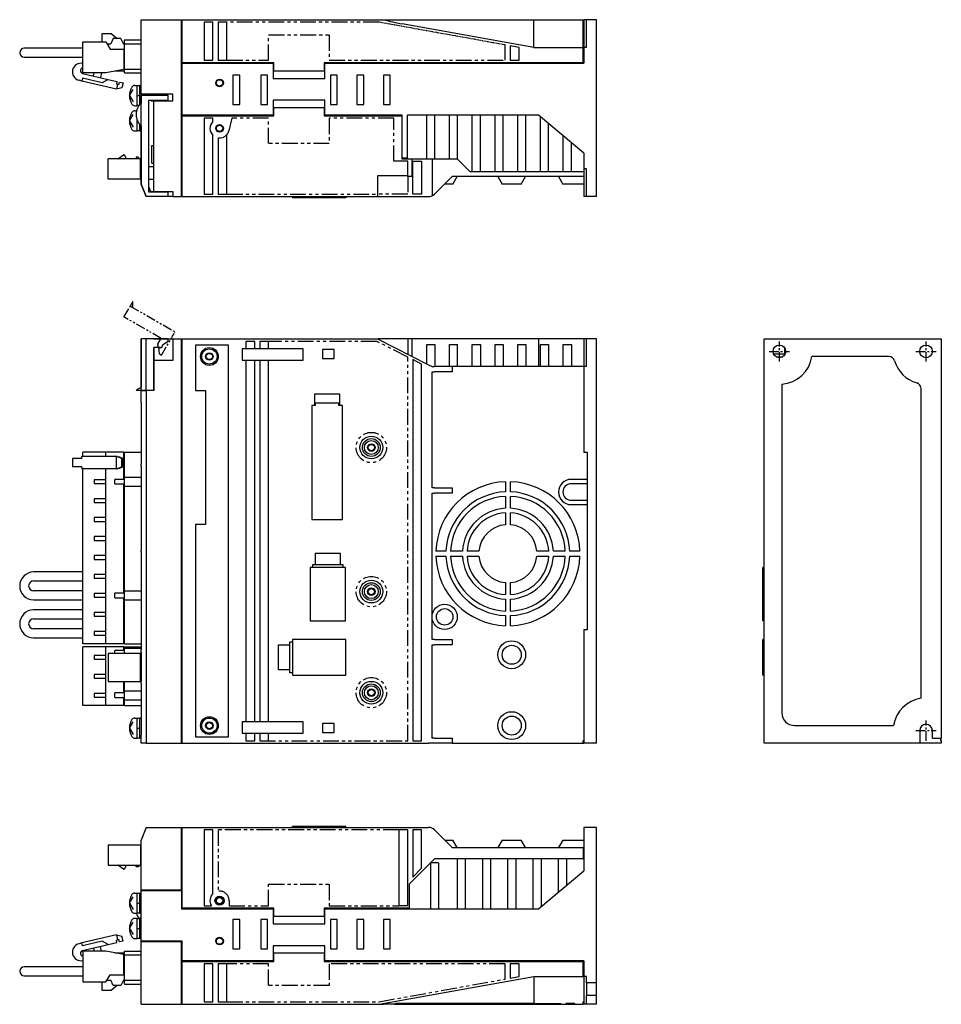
# Model space of a CAD drawing. Extents: x -748 to 6, y -258 to 131.
# Tile 2 of 2: x -358 to 6, y -258 to 131. Entities that reach past the tile are written whole.
import ezdxf

# ---------------------------------------------------------------- set-up
doc = ezdxf.new("R2010")
doc.units = 0
doc.linetypes.add('CENTER', pattern=[2, 1.25, -0.25, 0.25, -0.25])
doc.linetypes.add('PHANTOM', pattern=[2.5, 1.25, -0.25, 0.25, -0.25, 0.25, -0.25])
for name, color, linetype in [('CENTER', 6, 'CENTER'), ('OUTLINE', 7, 'CONTINUOUS'), ('PHANTOM', 3, 'PHANTOM'), ('THIN_LINE', 6, 'CONTINUOUS')]:
    doc.layers.add(name, color=color, linetype=linetype)

msp = doc.modelspace()

# ---------------------------------------------------------------- linework, layer by layer
at = {"layer": 'CENTER', "ltscale": 3}
for p, q in [((-58, -4), (-58, 4)), ((0, -4), (0, 4)), ((-62, 0), (-54, 0)), ((-4, 0), (4, 0)), ((0, -154), (0, -146)), ((-4, -150), (4, -150))]:
    msp.add_line(p, q, dxfattribs=at)
at = {"layer": 'OUTLINE'}
for p, q in [((-310.32, 131.23), (-294.32, 131.23)), ((-310.32, 101.73), (-310.32, 131.23)), ((-294.32, 61.23), (-294.32, 131.23)), ((-294.12, 130.23), (-294.32, 130.23)), ((-294.12, 131.23), (-214.55, 131.23)), ((-294.12, 114.23), (-294.12, 131.23)), ((-285.42, 130.23), (-285.42, 115.23)), ((-281.92, 130.23), (-285.42, 130.23)), ((-281.92, 115.23), (-281.92, 130.23)), ((-279.92, 130.23), (-279.92, 115.23)), ((-276.42, 130.23), (-279.92, 130.23)), ((-276.42, 115.23), (-276.42, 130.23)), ((-214.55, 131.23), (-208.28, 131.23)), ((-208.28, 131.23), (-155.12, 131.23)), ((-155.12, 120.23), (-207.19, 129.61)), ((-155.12, 131.23), (-135.52, 131.23)), ((-155.12, 125.23), (-155.12, 131.23)), ((-135.52, 125.23), (-135.52, 131.23)), ((-135.52, 130.23), (-135.32, 130.23)), ((-135.32, 131.23), (-135.32, 124.64)), ((-134.32, 131.23), (-135.32, 131.23)), ((-130.32, 131.23), (-134.32, 131.23)), ((-134.32, 120.23), (-134.32, 131.23)), ((-130.32, 61.23), (-130.32, 131.23)), ((-325.72, 125.82), (-322.22, 125.82)), ((-325.72, 122.41), (-325.72, 125.82)), ((-322.22, 125.82), (-319.74, 123.83)), ((-155.12, 120.23), (-155.12, 125.23)), ((-135.52, 120.23), (-135.52, 125.23)), ((-135.32, 124.64), (-135.32, 120.23)), ((-333.32, 110.26), (-333.32, 122.41)), ((-333.32, 122.41), (-324.32, 122.41)), ((-324.32, 122.41), (-322.62, 119.63)), ((-323.91, 121.73), (-322.32, 121.73)), ((-321.32, 123.83), (-322.32, 121.73)), ((-318.32, 123.83), (-321.32, 123.83)), ((-317.32, 121.73), (-318.32, 123.83)), ((-317.44, 121.99), (-317.12, 121.73)), ((-317.32, 121.73), (-316.9, 121.73)), ((-316.9, 121.73), (-316.9, 123.23)), ((-316.9, 123.23), (-310.32, 123.23)), ((-316.9, 111.63), (-316.9, 121.73)), ((-316.9, 121.73), (-310.32, 121.73)), ((-164.42, 120.89), (-164.42, 115.23)), ((-160.92, 120.26), (-164.42, 120.89)), ((-352.8, 119.93), (-356.55, 119.93)), ((-333.32, 119.93), (-352.8, 119.93)), ((-322.62, 119.63), (-317.12, 119.63)), ((-317.12, 119.63), (-316.9, 119.63)), ((-317.12, 119.63), (-317.12, 111.58)), ((-160.92, 115.23), (-160.92, 120.26)), ((-155.12, 120.23), (-135.52, 120.23)), ((-135.52, 114.23), (-135.52, 120.23)), ((-135.52, 119.23), (-135.32, 119.23)), ((-135.32, 120.23), (-135.32, 114.03)), ((-134.32, 120.23), (-135.32, 120.23)), ((-356.55, 116.39), (-352.8, 116.39)), ((-352.8, 116.39), (-333.32, 116.39)), ((-316.9, 113.03), (-317.12, 113.03)), ((-257.92, 114.23), (-294.12, 114.23)), ((-294.12, 114.03), (-258.12, 114.03)), ((-294.12, 93.43), (-294.12, 114.03)), ((-285.42, 115.23), (-281.92, 115.23)), ((-279.92, 115.23), (-276.42, 115.23)), ((-258.12, 114.03), (-258.12, 108.03)), ((-257.92, 110.93), (-257.92, 114.23)), ((-135.52, 114.23), (-237.92, 114.23)), ((-237.92, 114.23), (-237.92, 110.93)), ((-237.72, 114.03), (-135.32, 114.03)), ((-237.72, 108.03), (-237.72, 114.03)), ((-164.42, 115.23), (-160.92, 115.23)), ((-333.43, 110), (-323.29, 107.59)), ((-324.32, 110.26), (-333.32, 110.26)), ((-329.12, 108.98), (-328.82, 110.26)), ((-325.94, 110.26), (-326.4, 108.33)), ((-317.12, 111.58), (-324.32, 110.26)), ((-316.9, 110.93), (-320.65, 110.93)), ((-316.9, 110.23), (-316.9, 111.63)), ((-316.9, 111.63), (-310.32, 111.63)), ((-316.9, 110.23), (-310.32, 110.23)), ((-274.02, 109.33), (-274.02, 97.63)), ((-271.32, 109.33), (-274.02, 109.33)), ((-271.32, 97.63), (-271.32, 109.33)), ((-263.02, 109.33), (-263.02, 97.63)), ((-260.32, 109.33), (-263.02, 109.33)), ((-260.32, 97.63), (-260.32, 109.33)), ((-237.92, 110.93), (-257.92, 110.93)), ((-235.52, 109.33), (-235.52, 97.63)), ((-232.82, 109.33), (-235.52, 109.33)), ((-232.82, 97.63), (-232.82, 109.33)), ((-225.02, 109.33), (-225.02, 97.63)), ((-222.32, 109.33), (-225.02, 109.33)), ((-222.32, 97.63), (-222.32, 109.33)), ((-214.52, 109.33), (-214.52, 97.63)), ((-211.82, 109.33), (-214.52, 109.33)), ((-211.82, 97.63), (-211.82, 109.33)), ((-333.71, 106.98), (-334.86, 107.26)), ((-333.45, 108.05), (-333.71, 106.98)), ((-320.09, 103.75), (-333.71, 106.98)), ((-325.67, 106.2), (-333.45, 108.05)), ((-323.29, 107.59), (-325.67, 106.2)), ((-323.29, 107.59), (-319.88, 106.78)), ((-319.88, 106.78), (-320.11, 105.81)), ((-320.11, 105.81), (-319.62, 105.69)), ((-319.62, 105.69), (-320.09, 103.75)), ((-319.62, 105.69), (-319.14, 105.58)), ((-319.14, 105.58), (-318.91, 106.55)), ((-318.91, 106.55), (-317.45, 106.2)), ((-317.45, 106.2), (-317.91, 104.26)), ((-312.86, 105.21), (-311.82, 105.21)), ((-311.82, 97.21), (-311.82, 105.21)), ((-310.82, 97.72), (-310.82, 105.21)), ((-310.32, 105.21), (-310.82, 105.21)), ((-258.12, 108.03), (-237.72, 108.03)), ((-317.91, 104.26), (-320.09, 103.75)), ((-314.92, 101.21), (-313.45, 103.68)), ((-310.82, 105.01), (-311.82, 105.01)), ((-311.82, 100.93), (-310.82, 101.5)), ((-297.72, 101.73), (-310.32, 101.73)), ((-310.32, 101.73), (-310.32, 98.22)), ((-305.32, 101.23), (-305.32, 101.73)), ((-297.72, 99.12), (-297.72, 101.73)), ((-314.92, 101.21), (-313.45, 98.75)), ((-311.82, 97.41), (-311.07, 97.41)), ((-299.67, 101.23), (-310.32, 101.23)), ((-310.32, 66.23), (-310.32, 101.23)), ((-307.45, 99.26), (-307.45, 63.2)), ((-299.67, 99.26), (-307.45, 99.26)), ((-306.32, 99.15), (-306.32, 99.26)), ((-306.32, 99.15), (-303.78, 99.15)), ((-305.32, 63.23), (-305.32, 99.12)), ((-305.32, 99.12), (-297.72, 99.12)), ((-303.78, 99.26), (-303.78, 99.12)), ((-301.85, 99.12), (-301.85, 99.26)), ((-301.85, 99.15), (-297.72, 99.15)), ((-301.12, 99.12), (-301.12, 99.15)), ((-299.67, 99.26), (-299.67, 101.23)), ((-274.02, 97.63), (-271.32, 97.63)), ((-263.02, 97.63), (-260.32, 97.63)), ((-237.72, 99.43), (-258.12, 99.43)), ((-258.12, 99.43), (-258.12, 93.43)), ((-237.72, 93.43), (-237.72, 99.43)), ((-235.52, 97.63), (-232.82, 97.63)), ((-225.02, 97.63), (-222.32, 97.63)), ((-214.52, 97.63), (-211.82, 97.63)), ((-314.92, 91.21), (-313.45, 93.68)), ((-312.86, 97.21), (-311.82, 97.21)), ((-312.86, 95.21), (-312.13, 95.21)), ((-257.92, 96.53), (-237.92, 96.53)), ((-257.92, 93.23), (-257.92, 96.53)), ((-237.92, 96.53), (-237.92, 93.23)), ((-314.92, 91.21), (-313.45, 88.75)), ((-311.82, 87.21), (-311.82, 91.34)), ((-311.82, 90.93), (-311.67, 91.01)), ((-310.82, 87.21), (-310.82, 89.75)), ((-258.12, 93.43), (-294.12, 93.43)), ((-294.12, 61.23), (-294.12, 93.23)), ((-294.12, 93.23), (-257.92, 93.23)), ((-285.42, 92.23), (-285.42, 62.23)), ((-281.92, 92.23), (-285.42, 92.23)), ((-281.92, 91.01), (-281.92, 92.23)), ((-237.92, 93.23), (-207.32, 93.23)), ((-207.12, 93.43), (-237.72, 93.43)), ((-207.32, 93.23), (-207.32, 76.23)), ((-207.12, 76.43), (-207.12, 93.43)), ((-153.25, 93.43), (-205.08, 93.43)), ((-205.08, 76.43), (-205.08, 93.43)), ((-197.42, 76.23), (-197.42, 93.43)), ((-194.22, 76.23), (-194.22, 93.43)), ((-188.42, 76.23), (-188.42, 93.43)), ((-185.22, 76.23), (-185.22, 93.43)), ((-179.42, 71.23), (-179.42, 93.43)), ((-176.22, 71.23), (-176.22, 93.43)), ((-170.42, 71.23), (-170.42, 93.43)), ((-167.22, 71.23), (-167.22, 93.43)), ((-161.42, 71.23), (-161.42, 93.43)), ((-158.22, 71.23), (-158.22, 93.43)), ((-135.32, 78.39), (-153.25, 93.43)), ((-152.42, 71.23), (-152.42, 92.74)), ((-149.22, 71.23), (-149.22, 90.05)), ((-312.86, 87.21), (-311.82, 87.21)), ((-311.82, 87.41), (-310.82, 87.41)), ((-310.82, 87.21), (-310.32, 87.21)), ((-310.32, 89.24), (-310.32, 66.23)), ((-310.32, 89.24), (-310.32, 85.83)), ((-310.32, 85.83), (-310.32, 85.83)), ((-276.42, 62.23), (-276.42, 85.78)), ((-281.92, 62.23), (-281.92, 85.46)), ((-279.92, 84.48), (-279.92, 62.23)), ((-143.42, 71.23), (-143.42, 85.19)), ((-140.22, 71.23), (-140.22, 82.5)), ((-306.12, 81.53), (-305.32, 81.53)), ((-306.12, 74.53), (-306.12, 81.53)), ((-135.32, 78.39), (-135.32, 72.23)), ((-310.52, 76.19), (-323.32, 76.19)), ((-323.32, 68.19), (-323.32, 76.19)), ((-319.53, 76.19), (-317.32, 77.79)), ((-316.52, 76.99), (-316.52, 76.19)), ((-311.52, 76.79), (-312.32, 76.79)), ((-312.32, 76.79), (-312.32, 76.19)), ((-310.92, 76.19), (-311.52, 76.79)), ((-310.52, 68.19), (-310.52, 76.19)), ((-310.32, 75.59), (-310.52, 75.79)), ((-310.32, 74.79), (-310.52, 74.79)), ((-306.12, 74.53), (-305.32, 74.53)), ((-207.32, 76.23), (-203.32, 76.23)), ((-205.08, 76.43), (-207.12, 76.43)), ((-205.08, 76.43), (-205.08, 76.23)), ((-203.32, 76.23), (-203.32, 69.23)), ((-203.32, 76.23), (-197.42, 76.23)), ((-202.92, 62.23), (-202.92, 75.23)), ((-202.92, 75.23), (-199.42, 75.23)), ((-199.42, 75.23), (-199.42, 62.23)), ((-197.42, 76.23), (-194.22, 76.23)), ((-195.32, 76.23), (-195.32, 61.55)), ((-194.22, 76.23), (-188.42, 76.23)), ((-188.42, 76.23), (-185.22, 76.23)), ((-185.32, 76.23), (-180.32, 71.23)), ((-307.45, 73.13), (-305.32, 73.13)), ((-180.32, 71.23), (-179.42, 71.23)), ((-179.42, 71.23), (-176.22, 71.23)), ((-176.22, 71.23), (-170.42, 71.23)), ((-170.42, 71.23), (-167.22, 71.23)), ((-167.22, 71.23), (-161.42, 71.23)), ((-161.42, 71.23), (-158.22, 71.23)), ((-158.22, 71.23), (-152.42, 71.23)), ((-152.42, 71.23), (-149.22, 71.23)), ((-149.22, 71.23), (-143.42, 71.23)), ((-143.42, 71.23), (-140.22, 71.23)), ((-140.22, 71.23), (-135.32, 71.23)), ((-134.32, 72.23), (-135.32, 72.23)), ((-135.32, 72.23), (-135.32, 67.83)), ((-134.32, 61.23), (-134.32, 72.23)), ((-310.52, 68.19), (-323.32, 68.19)), ((-310.32, 69.59), (-310.52, 69.59)), ((-310.32, 66.23), (-308.32, 61.23)), ((-308.32, 61.23), (-310.32, 66.23)), ((-307.45, 68.13), (-305.32, 68.13)), ((-216.91, 69.53), (-216.91, 62.23)), ((-204.92, 69.53), (-216.91, 69.53)), ((-203.32, 69.23), (-204.92, 69.23)), ((-187.32, 69.23), (-194.29, 62.26)), ((-187.05, 66.23), (-190.32, 66.23)), ((-135.32, 69.23), (-187.32, 69.23)), ((-187.05, 66.23), (-185.32, 69.23)), ((-169.32, 69.23), (-167.59, 66.23)), ((-160.05, 66.23), (-167.59, 66.23)), ((-160.05, 66.23), (-158.32, 69.23)), ((-145.32, 69.23), (-143.59, 66.23)), ((-140.32, 66.23), (-143.59, 66.23)), ((-135.32, 66.23), (-140.32, 66.23)), ((-135.32, 67.83), (-135.32, 61.23)), ((-307.45, 65.3), (-306.62, 63.23)), ((-307.45, 63.2), (-299.67, 63.2)), ((-306.62, 63.23), (-305.32, 63.23)), ((-305.32, 63.2), (-305.32, 63.23)), ((-305.32, 63.23), (-297.72, 63.23)), ((-303.78, 63.23), (-303.78, 63.2)), ((-301.85, 63.2), (-301.85, 63.23)), ((-299.67, 61.23), (-299.67, 63.2)), ((-297.72, 63.23), (-297.72, 61.23)), ((-308.32, 61.23), (-308.32, 61.23)), ((-299.67, 61.23), (-308.32, 61.23)), ((-297.72, 61.23), (-299.67, 61.23)), ((-297.72, 61.23), (-294.32, 61.23)), ((-294.12, 62.23), (-294.32, 62.23)), ((-294.12, 61.23), (-216.91, 61.23)), ((-285.42, 62.23), (-281.92, 62.23)), ((-279.92, 62.23), (-276.42, 62.23)), ((-250.52, 61.23), (-250.52, 60.73)), ((-243.52, 60.73), (-250.52, 60.73)), ((-243.52, 61.23), (-243.52, 60.73)), ((-229.52, 60.73), (-243.52, 60.73)), ((-229.52, 61.23), (-229.52, 60.73)), ((-229.42, 60.73), (-229.52, 60.73)), ((-229.42, 61.23), (-229.42, 60.73)), ((-216.91, 62.23), (-216.91, 61.23)), ((-216.91, 61.23), (-196.77, 61.23)), ((-199.42, 62.23), (-202.92, 62.23)), ((-134.32, 61.23), (-135.32, 61.23)), ((-130.32, 61.23), (-134.32, 61.23)), ((-305.32, 5), (-310.32, 5)), ((-310.32, 5), (-310.32, -14.29)), ((-308.32, 5), (-310.32, 5)), ((-310.32, -15.45), (-310.32, 5)), ((-308.32, -15.45), (-308.32, 5)), ((-299.67, 5), (-308.32, 5)), ((-305.32, 5), (-297.72, 5)), ((-299.67, 4), (-301.85, 2.52)), ((-299.67, 4), (-299.67, 5)), ((-297.72, 5), (-297.72, -3.6)), ((-297.72, 5), (-294.32, 5)), ((-294.32, -155), (-294.32, 5)), ((-294.12, 4), (-294.32, 4)), ((-294.12, 5), (-216.91, 5)), ((-294.12, -155), (-294.12, 5)), ((-265.42, 4), (-268.92, 4)), ((-268.92, 4), (-268.92, 1)), ((-265.42, 1), (-265.42, 4)), ((-263.42, 4), (-263.42, 1)), ((-259.92, 4), (-263.42, 4)), ((-259.92, 1), (-259.92, 4)), ((-216.91, 5), (-196.77, -5.26)), ((-203.32, 5), (-204.92, 5)), ((-153.25, 5), (-203.32, 5)), ((-203.32, 5), (-203.32, -1.92)), ((-153.25, 5), (-153.25, -6)), ((-135.32, 5), (-153.25, 5)), ((-135.32, 5), (-135.32, 0.32)), ((-134.32, 5), (-135.32, 5)), ((-130.32, 5), (-134.32, 5)), ((-134.32, -6), (-134.32, 5)), ((-130.32, -155), (-130.32, 5)), ((-64, 5), (6, 5)), ((-64, -155), (-64, 5)), ((6, 5), (6, -153)), ((-305.35, 1.53), (-305.35, -15.45)), ((-302.82, 1.53), (-305.35, 1.53)), ((-305.35, 0.5), (-305.32, 0.5)), ((-305.32, -3.6), (-305.32, 1.53)), ((-302.14, 1.7), (-302.28, 1.7)), ((-301.85, 2.52), (-301.85, 2.5)), ((-288.82, 2.5), (-288.82, -15.5)), ((-275.82, 2.5), (-288.82, 2.5)), ((-275.82, -152.5), (-275.82, 2.5)), ((-270.32, 1), (-270.32, -3.5)), ((-268.92, 1), (-270.32, 1)), ((-265.42, 1), (-268.92, 1)), ((-263.42, 1), (-265.42, 1)), ((-246.32, 1), (-263.42, 1)), ((-246.32, -3.5), (-246.32, 1)), ((-238.62, 0.8), (-238.62, -2.8)), ((-234.02, 0.8), (-238.62, 0.8)), ((-234.02, -2.8), (-234.02, 0.8)), ((-197.42, -4.93), (-197.42, 2.8)), ((-197.42, 2.8), (-194.22, 2.8)), ((-194.22, 2.8), (-194.22, -6)), ((-188.42, -6), (-188.42, 2.8)), ((-188.42, 2.8), (-185.22, 2.8)), ((-185.22, -6), (-185.22, 2.8)), ((-179.42, -6), (-179.42, 2.8)), ((-179.42, 2.8), (-176.22, 2.8)), ((-176.22, 2.8), (-176.22, -6)), ((-170.42, -6), (-170.42, 2.8)), ((-170.42, 2.8), (-167.22, 2.8)), ((-167.22, 2.8), (-167.22, -6)), ((-161.42, -6), (-161.42, 2.8)), ((-161.42, 2.8), (-158.22, 2.8)), ((-158.22, 2.8), (-158.22, -6)), ((-152.42, -6), (-152.42, 2.8)), ((-152.42, 2.8), (-149.22, 2.8)), ((-149.22, 2.8), (-149.22, -6)), ((-143.42, -6), (-143.42, 2.8)), ((-143.42, 2.8), (-140.22, 2.8)), ((-140.22, 2.8), (-140.22, -6)), ((-135.32, 0.32), (-135.32, -5.26)), ((-56, 1.5), (-56, -1.5)), ((-297.72, -3.6), (-305.32, -3.6)), ((-305.32, -15.5), (-305.32, -3.6)), ((-270.32, -3.5), (-268.92, -3.5)), ((-268.92, -3.5), (-268.92, -146.5)), ((-268.92, -3.5), (-265.42, -3.5)), ((-265.42, -146.5), (-265.42, -3.5)), ((-265.42, -3.5), (-263.42, -3.5)), ((-263.42, -3.5), (-263.42, -146.5)), ((-263.42, -3.5), (-246.32, -3.5)), ((-259.92, -146.5), (-259.92, -3.5)), ((-238.62, -2.8), (-234.02, -2.8)), ((-202.92, -3.25), (-202.92, -154)), ((-199.42, -5.03), (-202.92, -3.25)), ((-56, -1.11), (-60.24, -1.11)), ((-59.31, -2.13), (-56.69, -2.13)), ((-57.4, -2.43), (-58.6, -2.43)), ((-14.76, -2), (-45.15, -2)), ((-305.35, -5.5), (-305.32, -5.5)), ((-305.35, -6.95), (-305.32, -6.95)), ((-199.42, -154), (-199.42, -5.03)), ((-196.77, -5.26), (-195.32, -6)), ((-195.32, -6), (-194.29, -6)), ((-187.32, -6), (-194.29, -6)), ((-135.32, -6), (-187.32, -6)), ((-187.32, -6), (-187.32, -8)), ((-135.32, -5.26), (-135.32, -6)), ((-135.32, -6), (-135.32, -40)), ((-134.32, -6), (-135.32, -6)), ((-195.32, -54), (-195.32, -8)), ((-195.32, -8), (-194.29, -8)), ((-187.32, -8), (-194.29, -8)), ((-310.32, -15.45), (-312.31, -15.45)), ((-310.32, -15.45), (-310.32, -15.5)), ((-308.32, -15.45), (-310.32, -15.45)), ((-310.32, -15.5), (-308.32, -15.5)), ((-310.32, -20.2), (-310.32, -15.5)), ((-305.35, -15.45), (-308.32, -15.45)), ((-305.32, -15.5), (-308.32, -15.5)), ((-308.32, -15.5), (-308.32, -155)), ((-308.02, -15.5), (-308.02, -15.45)), ((-306.62, -15.45), (-306.62, -15.5)), ((-288.82, -15.5), (-284.82, -15.5)), ((-284.82, -15.5), (-284.82, -68.5)), ((-57, -12.96), (-57, -143)), ((-2, -137.15), (-2, -14.76)), ((-241.82, -16.9), (-241.82, -21.43)), ((-231.82, -16.9), (-241.82, -16.9)), ((-231.82, -21.43), (-231.82, -16.9)), ((-310.32, -20.2), (-310.32, -44.6)), ((-310.2, -20.2), (-310.32, -20.2)), ((-310.2, -44.6), (-310.2, -20.2)), ((-242.88, -21.43), (-242.88, -66.5)), ((-241.82, -21.43), (-242.88, -21.43)), ((-241.52, -21.43), (-241.82, -21.43)), ((-232.12, -20.5), (-241.52, -20.5)), ((-241.52, -20.5), (-241.52, -21.43)), ((-232.12, -21.43), (-232.12, -20.5)), ((-231.82, -21.43), (-232.12, -21.43)), ((-230.76, -21.43), (-231.82, -21.43)), ((-230.76, -66.5), (-230.76, -21.43)), ((-334.86, -42.3), (-337.49, -42.3)), ((-337.49, -42.3), (-337.49, -45.7)), ((-333.71, -42.3), (-334.86, -42.3)), ((-333.71, -42.3), (-333.71, -41.5)), ((-320.09, -41.5), (-333.71, -41.5)), ((-324.32, -39.9), (-333.32, -39.9)), ((-333.32, -41.5), (-333.32, -39.9)), ((-317.12, -39.9), (-324.32, -39.9)), ((-324.32, -41.5), (-324.32, -39.9)), ((-320.09, -46.5), (-320.09, -41.5)), ((-319.62, -41.5), (-320.09, -41.5)), ((-317.91, -42.3), (-320.09, -41.5)), ((-319.62, -41.5), (-319.14, -41.7)), ((-319.14, -41.7), (-318.91, -41.7)), ((-318.91, -41.7), (-317.45, -42.3)), ((-317.91, -45.7), (-317.91, -42.3)), ((-317.45, -42.3), (-317.91, -42.3)), ((-317.45, -45.7), (-317.45, -42.3)), ((-317.12, -50.6), (-317.12, -39.9)), ((-316.9, -41.3), (-317.12, -41.3)), ((-316.9, -49.7), (-316.9, -39.9)), ((-316.9, -39.9), (-310.32, -39.9)), ((-133.87, -40), (-135.32, -40)), ((-133.87, -110), (-133.87, -40)), ((-334.86, -45.7), (-337.49, -45.7)), ((-333.71, -45.7), (-334.86, -45.7)), ((-333.71, -45.7), (-333.71, -46.5)), ((-320.09, -46.5), (-333.71, -46.5)), ((-333.32, -115.6), (-333.32, -46.5)), ((-324.32, -50.75), (-324.32, -46.5)), ((-320.09, -46.5), (-317.91, -45.7)), ((-320.09, -46.5), (-319.62, -46.5)), ((-319.14, -46.3), (-319.62, -46.5)), ((-318.91, -46.3), (-319.14, -46.3)), ((-317.45, -45.7), (-318.91, -46.3)), ((-317.45, -45.7), (-317.91, -45.7)), ((-310.32, -44.6), (-310.2, -44.6)), ((-310.32, -45.35), (-310.32, -44.6)), ((-310.32, -45.35), (-310.32, -78.8)), ((-310.2, -45.35), (-310.32, -45.35)), ((-310.2, -78.8), (-310.2, -45.35)), ((-316.9, -50.6), (-320.65, -50.6)), ((-320.65, -52.4), (-320.65, -50.6)), ((-316.9, -49.7), (-310.32, -49.7)), ((-316.9, -53.3), (-316.9, -49.7)), ((-133.87, -50.6), (-140.32, -50.6)), ((-328.82, -50.75), (-328.82, -52.25)), ((-324.32, -50.75), (-328.82, -50.75)), ((-328.82, -52.25), (-324.32, -52.25)), ((-324.32, -52.25), (-324.32, -50.75)), ((-324.32, -58.25), (-324.32, -52.25)), ((-320.65, -52.4), (-316.9, -52.4)), ((-317.12, -95.6), (-317.12, -52.4)), ((-316.9, -94.7), (-316.9, -53.3)), ((-316.9, -53.3), (-310.32, -53.3)), ((-194.29, -54), (-195.32, -54)), ((-194.29, -54), (-187.32, -54)), ((-187.32, -54), (-187.32, -56)), ((-166.32, -51.52), (-166.32, -55.52)), ((-164.32, -55.52), (-164.32, -51.52)), ((-133.87, -52.33), (-140.32, -52.33)), ((-328.82, -58.25), (-328.82, -59.75)), ((-324.32, -58.25), (-328.82, -58.25)), ((-324.32, -59.75), (-324.32, -58.25)), ((-195.32, -114), (-195.32, -56)), ((-195.32, -56), (-194.29, -56)), ((-187.32, -56), (-194.29, -56)), ((-166.32, -57.32), (-166.32, -62.03)), ((-164.32, -62.03), (-164.32, -57.32)), ((-328.82, -59.75), (-324.32, -59.75)), ((-324.32, -65.75), (-324.32, -59.75)), ((-140.32, -58.87), (-133.87, -58.87)), ((-140.32, -60.6), (-133.87, -60.6)), ((-328.82, -65.75), (-328.82, -67.25)), ((-324.32, -65.75), (-328.82, -65.75)), ((-324.32, -67.25), (-324.32, -65.75)), ((-166.32, -63.83), (-166.32, -68.54)), ((-164.32, -68.54), (-164.32, -63.83)), ((-328.82, -67.25), (-324.32, -67.25)), ((-324.32, -73.25), (-324.32, -67.25)), ((-288.82, -68.5), (-288.82, -152.5)), ((-284.82, -68.5), (-288.82, -68.5)), ((-242.88, -66.5), (-230.76, -66.5)), ((-328.82, -73.25), (-328.82, -74.75)), ((-324.32, -73.25), (-328.82, -73.25)), ((-324.32, -74.75), (-324.32, -73.25)), ((-328.82, -74.75), (-324.32, -74.75)), ((-324.32, -80.75), (-324.32, -74.75)), ((-328.82, -80.75), (-328.82, -82.25)), ((-324.32, -80.75), (-328.82, -80.75)), ((-324.32, -82.25), (-324.32, -80.75)), ((-310.32, -78.8), (-310.2, -78.8)), ((-310.32, -79.3), (-310.32, -78.8)), ((-310.32, -79.3), (-310.32, -118.1)), ((-310.15, -79.3), (-310.32, -79.3)), ((-310.15, -118.1), (-310.15, -79.3)), ((-231.52, -79.9), (-241.52, -79.9)), ((-241.52, -79.9), (-241.52, -84.43)), ((-231.52, -84.43), (-231.52, -79.9)), ((-189.8, -79), (-193.8, -79)), ((-193.8, -81), (-189.8, -81)), ((-183.29, -79), (-188, -79)), ((-188, -81), (-183.29, -81)), ((-176.77, -79), (-181.49, -79)), ((-181.49, -81), (-176.77, -81)), ((-149.15, -79), (-153.86, -79)), ((-153.86, -81), (-149.15, -81)), ((-142.64, -79), (-147.35, -79)), ((-147.35, -81), (-142.64, -81)), ((-136.84, -79), (-140.84, -79)), ((-140.84, -81), (-136.84, -81)), ((-328.82, -82.25), (-324.32, -82.25)), ((-324.32, -88.25), (-324.32, -82.25)), ((-243.52, -85.4), (-243.52, -106.5)), ((-229.52, -85.4), (-243.52, -85.4)), ((-241.52, -84.43), (-242.62, -84.43)), ((-242.62, -84.43), (-242.62, -85.4)), ((-231.52, -84.43), (-241.52, -84.43)), ((-230.42, -84.43), (-231.52, -84.43)), ((-230.42, -85.4), (-230.42, -84.43)), ((-229.52, -106.5), (-229.52, -85.4)), ((-64, -85.4), (-64.5, -85.4)), ((-64.5, -106.5), (-64.5, -85.4)), ((-333.32, -87.23), (-352.8, -87.23)), ((-328.82, -88.25), (-328.82, -89.75)), ((-324.32, -88.25), (-328.82, -88.25)), ((-324.32, -89.75), (-324.32, -88.25)), ((-352.8, -90.77), (-333.32, -90.77)), ((-328.82, -89.75), (-324.32, -89.75)), ((-324.32, -95.75), (-324.32, -89.75)), ((-166.32, -91.46), (-166.32, -96.17)), ((-164.32, -96.17), (-164.32, -91.46)), ((-333.32, -94.73), (-352.8, -94.73)), ((-328.82, -95.75), (-328.82, -97.25)), ((-324.32, -95.75), (-328.82, -95.75)), ((-328.82, -97.25), (-324.32, -97.25)), ((-324.32, -97.25), (-324.32, -95.75)), ((-324.32, -103.25), (-324.32, -97.25)), ((-316.9, -95.6), (-320.65, -95.6)), ((-320.65, -97.4), (-320.65, -95.6)), ((-316.9, -98.3), (-316.9, -94.7)), ((-316.9, -94.7), (-310.32, -94.7)), ((-352.8, -98.27), (-333.32, -98.27)), ((-320.65, -97.4), (-316.9, -97.4)), ((-317.12, -115.6), (-317.12, -97.4)), ((-316.9, -115.6), (-316.9, -98.3)), ((-316.9, -98.3), (-310.32, -98.3)), ((-166.32, -97.97), (-166.32, -102.68)), ((-164.32, -102.68), (-164.32, -97.97)), ((-333.32, -102.23), (-352.8, -102.23)), ((-328.82, -103.25), (-328.82, -104.75)), ((-324.32, -103.25), (-328.82, -103.25)), ((-328.82, -104.75), (-324.32, -104.75)), ((-324.32, -104.75), (-324.32, -103.25)), ((-324.32, -110.75), (-324.32, -104.75)), ((-166.32, -104.48), (-166.32, -108.48)), ((-164.32, -108.48), (-164.32, -104.48)), ((-352.8, -105.77), (-333.32, -105.77)), ((-243.52, -106.5), (-229.52, -106.5)), ((-64, -106.5), (-64.5, -106.5)), ((-333.32, -109.73), (-352.8, -109.73)), ((-328.82, -110.75), (-328.82, -112.25)), ((-324.32, -110.75), (-328.82, -110.75)), ((-328.82, -112.25), (-324.32, -112.25)), ((-324.32, -112.25), (-324.32, -110.75)), ((-324.32, -115.6), (-324.32, -112.25)), ((-135.32, -110), (-135.32, -155)), ((-135.32, -110), (-133.87, -110)), ((-352.8, -113.27), (-333.32, -113.27)), ((-324.32, -115.6), (-333.32, -115.6)), ((-317.12, -115.6), (-324.32, -115.6)), ((-316.9, -114.2), (-317.12, -114.2)), ((-316.9, -115.6), (-310.32, -115.6)), ((-256.02, -126), (-256.02, -116)), ((-256.02, -116), (-251.49, -116)), ((-251.49, -114.9), (-250.52, -114.9)), ((-251.49, -116), (-251.49, -114.9)), ((-251.49, -126), (-251.49, -116)), ((-229.42, -114), (-250.52, -114)), ((-250.52, -114), (-250.52, -128)), ((-229.42, -128), (-229.42, -114)), ((-194.29, -114), (-195.32, -114)), ((-195.32, -153), (-195.32, -116)), ((-195.32, -116), (-194.29, -116)), ((-194.29, -114), (-187.32, -114)), ((-187.32, -116), (-194.29, -116)), ((-187.32, -114), (-187.32, -116)), ((-64.5, -128), (-64.5, -114)), ((-64, -114), (-64.5, -114)), ((-324.32, -116.9), (-333.32, -116.9)), ((-333.32, -140.1), (-333.32, -116.9)), ((-328.82, -120.25), (-328.82, -121.75)), ((-324.32, -120.25), (-328.82, -120.25)), ((-317.12, -116.9), (-324.32, -116.9)), ((-324.32, -120.25), (-324.32, -116.9)), ((-324.32, -121.75), (-324.32, -120.25)), ((-310.52, -119.5), (-323.32, -119.5)), ((-323.32, -119.5), (-323.32, -130.5)), ((-316.9, -118.3), (-320.65, -118.3)), ((-320.65, -119.5), (-320.65, -118.3)), ((-317.12, -118.3), (-317.12, -116.9)), ((-316.9, -117.4), (-316.9, -116.9)), ((-316.9, -116.9), (-310.32, -116.9)), ((-316.9, -117.4), (-310.32, -117.4)), ((-316.9, -119.5), (-316.9, -117.4)), ((-310.52, -130.5), (-310.52, -119.5)), ((-310.32, -118.1), (-310.15, -118.1)), ((-310.32, -119), (-310.32, -118.1)), ((-310.32, -119), (-310.32, -121.34)), ((-310.2, -119), (-310.32, -119)), ((-310.2, -130.6), (-310.2, -119)), ((-328.82, -121.75), (-324.32, -121.75)), ((-324.32, -127.75), (-324.32, -121.75)), ((-310.52, -121), (-310.32, -121)), ((-310.2, -121.34), (-310.52, -121.34)), ((-328.82, -127.75), (-328.82, -129.25)), ((-324.32, -127.75), (-328.82, -127.75)), ((-324.32, -129.25), (-324.32, -127.75)), ((-310.2, -127.64), (-310.52, -127.64)), ((-251.49, -126), (-256.02, -126)), ((-251.49, -127.1), (-251.49, -126)), ((-250.52, -127.1), (-251.49, -127.1)), ((-250.52, -128), (-229.42, -128)), ((-64, -128), (-64.5, -128)), ((-328.82, -129.25), (-324.32, -129.25)), ((-324.32, -135.25), (-324.32, -129.25)), ((-323.32, -130.5), (-310.52, -130.5)), ((-317.12, -135.1), (-317.12, -130.5)), ((-316.9, -134.2), (-316.9, -130.5)), ((-310.2, -128.65), (-310.52, -128.65)), ((-310.32, -128.65), (-310.32, -130.6)), ((-310.32, -130.6), (-310.2, -130.6)), ((-310.32, -131.45), (-310.32, -130.6)), ((-310.32, -131.45), (-310.32, -151.8)), ((-310.13, -131.45), (-310.32, -131.45)), ((-310.13, -151.8), (-310.13, -131.45)), ((-328.82, -135.25), (-328.82, -136.75)), ((-324.32, -135.25), (-328.82, -135.25)), ((-324.32, -136.75), (-324.32, -135.25)), ((-316.9, -135.1), (-320.65, -135.1)), ((-320.65, -136.9), (-320.65, -135.1)), ((-316.9, -137.8), (-316.9, -134.2)), ((-316.9, -134.2), (-310.32, -134.2)), ((-324.32, -140.1), (-333.32, -140.1)), ((-328.82, -136.75), (-324.32, -136.75)), ((-324.32, -140.1), (-324.32, -136.75)), ((-317.12, -140.1), (-324.32, -140.1)), ((-320.65, -136.9), (-316.9, -136.9)), ((-317.12, -140.1), (-317.12, -136.9)), ((-316.9, -138.7), (-317.12, -138.7)), ((-316.9, -140.1), (-316.9, -137.8)), ((-316.9, -137.8), (-310.32, -137.8)), ((-316.9, -140.1), (-310.32, -140.1)), ((-314.92, -149), (-313.45, -146.53)), ((-312.86, -145), (-311.82, -145)), ((-311.82, -149), (-311.82, -145)), ((-310.82, -145.2), (-311.82, -145.2)), ((-310.82, -149), (-310.82, -145)), ((-310.32, -145), (-310.82, -145)), ((-270.32, -146.5), (-270.32, -151)), ((-268.92, -146.5), (-270.32, -146.5)), ((-265.42, -146.5), (-268.92, -146.5)), ((-263.42, -146.5), (-265.42, -146.5)), ((-246.32, -146.5), (-263.42, -146.5)), ((-246.32, -151), (-246.32, -146.5)), ((-234.02, -147.2), (-238.62, -147.2)), ((-238.62, -147.2), (-238.62, -150.8)), ((-234.02, -150.8), (-234.02, -147.2)), ((-52, -148), (-12.85, -148)), ((-314.92, -149), (-313.45, -151.47)), ((-311.82, -149.29), (-310.82, -148.71)), ((-311.82, -153), (-311.82, -149)), ((-310.82, -153), (-310.82, -149)), ((-310.32, -151.8), (-310.13, -151.8)), ((-310.32, -155), (-310.32, -151.8)), ((-270.32, -151), (-268.92, -151)), ((-268.92, -151), (-268.92, -154)), ((-268.92, -151), (-265.42, -151)), ((-265.42, -151), (-263.42, -151)), ((-265.42, -154), (-265.42, -151)), ((-263.42, -151), (-246.32, -151)), ((-263.42, -151), (-263.42, -154)), ((-259.92, -154), (-259.92, -151)), ((-238.62, -150.8), (-234.02, -150.8)), ((-2.5, -150), (-2.5, -155)), ((2.5, -153), (2.5, -150)), ((-312.86, -153), (-311.82, -153)), ((-311.82, -152.8), (-310.82, -152.8)), ((-310.82, -153), (-310.32, -153)), ((-308.32, -155), (-310.32, -155)), ((-308.32, -155), (-294.32, -155)), ((-294.12, -154), (-294.32, -154)), ((-294.32, -155), (-294.12, -155)), ((-294.12, -155), (-196.77, -155)), ((-288.82, -152.5), (-275.82, -152.5)), ((-268.92, -154), (-265.42, -154)), ((-263.42, -154), (-259.92, -154)), ((-202.92, -154), (-199.42, -154)), ((-194.29, -155), (-196.77, -155)), ((-194.29, -153), (-195.32, -153)), ((-194.29, -153), (-187.32, -153)), ((-187.32, -155), (-194.29, -155)), ((-187.32, -153), (-187.32, -155)), ((-187.32, -155), (-135.52, -155)), ((-135.52, -155), (-135.52, -154)), ((-135.32, -154), (-135.52, -154)), ((-135.52, -155), (-135.32, -155)), ((-130.32, -155), (-135.32, -155)), ((-2.5, -155), (-64, -155)), ((4.38, -155), (-2.5, -155)), ((2.5, -153), (6, -153)), ((6, -155), (4.38, -155)), ((5.7, -153), (5.7, -153.25)), ((5.7, -153.25), (5.7, -154)), ((6, -154), (5.7, -154)), ((6, -154), (6, -153)), ((6, -154), (6, -155)), ((-308.32, -188.26), (-310.32, -193.26)), ((-308.32, -188.26), (-294.32, -188.26)), ((-294.32, -213.04), (-294.32, -188.26)), ((-294.12, -189.26), (-294.32, -189.26)), ((-294.12, -188.26), (-196.77, -188.26)), ((-294.12, -220.26), (-294.12, -188.26)), ((-285.42, -189.26), (-285.42, -219.26)), ((-281.92, -189.26), (-285.42, -189.26)), ((-281.92, -214.48), (-281.92, -189.26)), ((-250.52, -187.76), (-229.42, -187.76)), ((-250.52, -188.26), (-250.52, -187.76)), ((-229.42, -188.26), (-229.42, -187.76)), ((-208.42, -189.26), (-208.42, -219.26)), ((-204.92, -189.26), (-208.42, -189.26)), ((-204.92, -219.26), (-204.92, -189.26)), ((-202.92, -189.26), (-202.92, -207.94)), ((-199.42, -189.26), (-202.92, -189.26)), ((-199.42, -204.44), (-199.42, -189.26)), ((-187.32, -196.26), (-194.29, -189.28)), ((-130.32, -188.26), (-135.32, -188.26)), ((-135.32, -188.26), (-135.32, -205.41)), ((-130.32, -249.76), (-130.32, -188.26)), ((-310.32, -213.04), (-310.32, -193.26)), ((-190.32, -193.26), (-187.05, -193.26)), ((-185.32, -196.26), (-187.05, -193.26)), ((-167.59, -193.26), (-169.32, -196.26)), ((-167.59, -193.26), (-160.05, -193.26)), ((-158.32, -196.26), (-160.05, -193.26)), ((-143.59, -193.26), (-145.32, -196.26)), ((-143.59, -193.26), (-140.32, -193.26)), ((-140.32, -193.26), (-135.32, -193.26)), ((-323.32, -195.22), (-323.32, -203.22)), ((-323.32, -195.22), (-310.52, -195.22)), ((-310.52, -195.22), (-310.52, -203.22)), ((-310.32, -196.62), (-310.52, -196.62)), ((-310.32, -197.67), (-310.52, -197.67)), ((-187.32, -196.26), (-135.52, -196.26)), ((-135.52, -196.26), (-135.52, -200.76)), ((-135.32, -196.26), (-135.52, -196.26)), ((-310.32, -200.77), (-310.52, -200.77)), ((-310.32, -201.82), (-310.52, -201.82)), ((-194.32, -200.76), (-204.32, -210.76)), ((-195.92, -202.36), (-195.92, -220.46)), ((-192.72, -202.26), (-195.82, -202.26)), ((-135.52, -200.76), (-194.32, -200.76)), ((-192.72, -202.26), (-192.72, -220.46)), ((-185.42, -200.76), (-185.42, -220.46)), ((-182.22, -200.76), (-182.22, -220.46)), ((-175.42, -200.76), (-175.42, -220.46)), ((-172.22, -200.76), (-172.22, -220.46)), ((-165.42, -200.76), (-165.42, -220.46)), ((-162.22, -200.76), (-162.22, -220.46)), ((-155.42, -200.76), (-155.42, -220.46)), ((-152.22, -200.76), (-152.22, -219.59)), ((-145.42, -200.76), (-145.42, -213.89)), ((-142.22, -200.76), (-142.22, -211.2)), ((-135.52, -200.76), (-135.32, -200.76)), ((-323.32, -203.22), (-310.52, -203.22)), ((-317.32, -204.82), (-319.53, -203.22)), ((-316.52, -203.22), (-316.52, -204.02)), ((-312.32, -203.82), (-312.32, -203.22)), ((-311.52, -203.82), (-312.32, -203.82)), ((-310.92, -203.22), (-311.52, -203.82)), ((-310.32, -202.62), (-310.52, -202.82)), ((-202.92, -207.94), (-199.42, -204.44)), ((-153.25, -220.46), (-135.32, -205.41)), ((-294.32, -213.04), (-310.32, -213.04)), ((-310.32, -213.04), (-310.32, -213.24)), ((-310.32, -213.24), (-294.32, -213.24)), ((-310.32, -233.24), (-310.32, -213.24)), ((-309.32, -213.04), (-309.32, -213.24)), ((-294.32, -213.24), (-294.32, -220.46)), ((-204.32, -210.76), (-204.32, -220.26)), ((-314.92, -218.24), (-313.45, -215.77)), ((-312.86, -214.24), (-311.82, -214.24)), ((-311.82, -222.24), (-311.82, -214.24)), ((-310.82, -214.44), (-311.82, -214.44)), ((-311.82, -218.52), (-310.82, -217.95)), ((-310.82, -222.24), (-310.82, -214.24)), ((-310.32, -214.24), (-310.82, -214.24)), ((-314.92, -218.24), (-313.45, -220.7)), ((-294.32, -220.46), (-258.12, -220.46)), ((-257.92, -220.26), (-294.12, -220.26)), ((-285.42, -219.26), (-282.55, -219.26)), ((-258.12, -220.46), (-258.12, -226.46)), ((-257.92, -223.56), (-257.92, -220.26)), ((-204.32, -220.26), (-237.92, -220.26)), ((-237.92, -220.26), (-237.92, -223.56)), ((-237.72, -220.46), (-153.25, -220.46)), ((-237.72, -226.46), (-237.72, -220.46)), ((-204.92, -219.26), (-208.42, -219.26)), ((-204.32, -220.46), (-204.32, -220.26)), ((-314.92, -228.24), (-313.45, -225.77)), ((-312.86, -222.24), (-311.82, -222.24)), ((-312.86, -224.24), (-311.82, -224.24)), ((-311.82, -222.04), (-310.82, -222.04)), ((-311.82, -232.24), (-311.82, -224.24)), ((-310.82, -224.44), (-311.82, -224.44)), ((-310.82, -222.24), (-310.32, -222.24)), ((-310.82, -232.24), (-310.82, -224.24)), ((-310.32, -224.24), (-310.82, -224.24)), ((-274.02, -224.66), (-274.02, -236.36)), ((-271.32, -224.66), (-274.02, -224.66)), ((-271.32, -236.36), (-271.32, -224.66)), ((-263.02, -224.66), (-263.02, -236.36)), ((-260.32, -224.66), (-263.02, -224.66)), ((-260.32, -236.36), (-260.32, -224.66)), ((-237.92, -223.56), (-257.92, -223.56)), ((-235.52, -224.66), (-235.52, -236.36)), ((-232.82, -224.66), (-235.52, -224.66)), ((-232.82, -236.36), (-232.82, -224.66)), ((-225.02, -224.66), (-225.02, -236.36)), ((-222.32, -224.66), (-225.02, -224.66)), ((-222.32, -236.36), (-222.32, -224.66)), ((-214.52, -224.66), (-214.52, -236.36)), ((-211.82, -224.66), (-214.52, -224.66)), ((-211.82, -236.36), (-211.82, -224.66)), ((-314.92, -228.24), (-313.45, -230.7)), ((-311.82, -228.52), (-310.82, -227.95)), ((-258.12, -226.46), (-237.72, -226.46)), ((-320.09, -230.77), (-333.71, -234)), ((-325.67, -233.23), (-333.45, -235.07)), ((-323.29, -234.61), (-325.67, -233.23)), ((-320.11, -232.83), (-319.62, -232.71)), ((-319.88, -233.8), (-320.11, -232.83)), ((-320.09, -230.77), (-319.62, -232.71)), ((-320.09, -230.77), (-317.91, -231.28)), ((-319.14, -232.6), (-319.62, -232.71)), ((-318.91, -233.57), (-319.14, -232.6)), ((-317.45, -233.23), (-318.91, -233.57)), ((-317.45, -233.23), (-317.91, -231.28)), ((-312.86, -232.24), (-311.82, -232.24)), ((-311.82, -232.04), (-310.82, -232.04)), ((-310.82, -232.24), (-310.32, -232.24)), ((-294.12, -233.24), (-310.32, -233.24)), ((-310.32, -233.24), (-310.32, -233.44)), ((-310.32, -258.26), (-310.32, -233.44)), ((-310.32, -233.44), (-294.32, -233.44)), ((-309.32, -233.24), (-309.32, -233.44)), ((-294.32, -258.26), (-294.32, -233.44)), ((-294.12, -241.06), (-294.12, -233.24)), ((-333.71, -234), (-334.86, -234.28)), ((-333.45, -235.07), (-333.71, -234)), ((-333.43, -237.02), (-323.29, -234.61)), ((-333.32, -237.28), (-333.32, -249.43)), ((-324.32, -237.28), (-333.32, -237.28)), ((-329.12, -236), (-328.82, -237.28)), ((-325.94, -237.28), (-326.4, -235.35)), ((-317.12, -238.61), (-324.32, -237.28)), ((-323.29, -234.61), (-319.88, -233.8)), ((-316.9, -238.66), (-316.9, -237.26)), ((-316.9, -237.26), (-310.32, -237.26)), ((-274.02, -236.36), (-271.32, -236.36)), ((-263.02, -236.36), (-260.32, -236.36)), ((-237.72, -235.06), (-258.12, -235.06)), ((-258.12, -235.06), (-258.12, -241.06)), ((-237.72, -241.06), (-237.72, -235.06)), ((-235.52, -236.36), (-232.82, -236.36)), ((-225.02, -236.36), (-222.32, -236.36)), ((-214.52, -236.36), (-211.82, -236.36)), ((-320.65, -237.96), (-316.9, -237.96)), ((-317.12, -246.66), (-317.12, -238.61)), ((-316.9, -240.06), (-317.12, -240.06)), ((-316.9, -248.76), (-316.9, -238.66)), ((-316.9, -238.66), (-310.32, -238.66)), ((-258.12, -241.06), (-294.12, -241.06)), ((-294.12, -258.26), (-294.12, -241.26)), ((-294.12, -241.26), (-257.92, -241.26)), ((-257.92, -237.96), (-237.92, -237.96)), ((-257.92, -241.26), (-257.92, -237.96)), ((-237.92, -237.96), (-237.92, -241.26)), ((-237.92, -241.26), (-135.52, -241.26)), ((-135.32, -241.06), (-237.72, -241.06)), ((-135.52, -247.26), (-135.52, -241.26)), ((-135.32, -241.06), (-135.32, -247.26)), ((-352.8, -243.41), (-356.55, -243.41)), ((-333.32, -243.41), (-352.8, -243.41)), ((-285.42, -242.26), (-285.42, -257.26)), ((-281.92, -242.26), (-285.42, -242.26)), ((-281.92, -257.26), (-281.92, -242.26)), ((-279.92, -242.26), (-279.92, -257.26)), ((-276.42, -242.26), (-279.92, -242.26)), ((-276.42, -257.26), (-276.42, -242.26)), ((-164.42, -242.26), (-164.42, -247.92)), ((-160.92, -242.26), (-164.42, -242.26)), ((-160.92, -247.28), (-160.92, -242.26)), ((-356.55, -246.95), (-352.8, -246.95)), ((-352.8, -246.95), (-333.32, -246.95)), ((-324.32, -249.43), (-322.62, -246.66)), ((-323.91, -248.76), (-322.32, -248.76)), ((-322.62, -246.66), (-317.12, -246.66)), ((-321.32, -250.86), (-322.32, -248.76)), ((-317.32, -248.76), (-318.32, -250.86)), ((-317.12, -248.76), (-317.44, -249.02)), ((-317.32, -248.76), (-316.9, -248.76)), ((-317.12, -246.66), (-316.9, -246.66)), ((-316.9, -248.76), (-310.32, -248.76)), ((-316.9, -250.26), (-316.9, -248.76)), ((-216.17, -258.26), (-155.12, -247.26)), ((-164.42, -247.92), (-160.92, -247.28)), ((-155.12, -247.26), (-135.52, -247.26)), ((-155.12, -247.26), (-155.12, -252.26)), ((-135.52, -247.26), (-135.32, -247.26)), ((-134.32, -247.26), (-135.32, -247.26)), ((-135.32, -247.26), (-135.32, -252.26)), ((-134.32, -249.76), (-134.32, -247.26)), ((-333.32, -249.43), (-324.32, -249.43)), ((-325.72, -252.84), (-325.72, -249.43)), ((-322.22, -252.84), (-325.72, -252.84)), ((-319.74, -250.86), (-322.22, -252.84)), ((-318.32, -250.86), (-321.32, -250.86)), ((-316.9, -250.26), (-310.32, -250.26)), ((-155.12, -252.26), (-155.12, -257.96)), ((-135.32, -252.26), (-135.32, -257.26)), ((-130.32, -249.76), (-134.32, -249.76)), ((-134.32, -249.76), (-134.32, -254.76)), ((-130.32, -254.76), (-130.32, -249.76)), ((-130.32, -254.76), (-134.32, -254.76)), ((-134.32, -258.26), (-134.32, -254.76)), ((-130.32, -258.26), (-130.32, -254.76)), ((-310.32, -258.26), (-294.32, -258.26)), ((-294.12, -257.26), (-294.32, -257.26)), ((-294.12, -258.26), (-214.55, -258.26)), ((-285.42, -257.26), (-281.92, -257.26)), ((-279.92, -257.26), (-276.42, -257.26)), ((-210.12, -258.26), (-214.55, -258.26)), ((-210.12, -258.26), (-209.71, -257.96)), ((-210.12, -258.26), (-155.2, -258.26)), ((-205.62, -257.96), (-209.71, -257.96)), ((-155.12, -257.96), (-205.62, -257.96)), ((-155.2, -257.96), (-155.2, -258.26)), ((-155.2, -258.26), (-144.42, -258.26)), ((-155.12, -257.96), (-144.42, -257.96)), ((-144.42, -258.26), (-144.42, -257.96)), ((-144.42, -258.26), (-142.42, -258.26)), ((-138.92, -257.96), (-142.42, -257.96)), ((-142.42, -257.96), (-142.42, -258.26)), ((-142.42, -258.26), (-138.92, -258.26)), ((-138.92, -258.26), (-138.92, -257.96)), ((-138.92, -258.26), (-135.52, -258.26)), ((-135.32, -257.26), (-135.52, -257.26)), ((-135.52, -258.26), (-135.52, -257.26)), ((-135.32, -257.26), (-135.32, -258.26)), ((-134.32, -258.26), (-135.32, -258.26)), ((-130.32, -258.26), (-134.32, -258.26))]:
    msp.add_line(p, q, dxfattribs=at)
for centre, radius in [((-279.32, 106.23), 1.25), ((-279.32, 88.23), 1.25), ((-283.32, -2), 3.51), ((-283.32, -2), 3), ((-58, 0), 2.5), ((0, 0), 2.5), ((-283.32, -2), 1.25), ((-219.32, -38), 4.5), ((-219.32, -38), 3.51), ((-219.32, -38), 2.75), ((-219.32, -38), 1.25), ((-219.32, -95), 4.5), ((-219.32, -95), 3.51), ((-219.32, -95), 2.75), ((-219.32, -95), 1.25), ((-190.32, -105), 5), ((-190.32, -105), 3.27), ((-163.82, -120), 5.5), ((-163.82, -120), 3.77), ((-219.32, -135), 4.5), ((-219.32, -135), 3.51), ((-219.32, -135), 2.75), ((-219.32, -135), 1.25), ((-163.82, -148), 5.5), ((-283.32, -148), 3.51), ((-283.32, -148), 3), ((-283.32, -148), 1.25), ((-163.82, -148), 3.77), ((-279.32, -217.26), 1.8), ((-279.32, -217.26), 1.25), ((-279.32, -233.26), 1.25)]:
    msp.add_circle(centre, radius, dxfattribs=at)
for centre, radius, start, end in [((-189.11, 229.35), 101.36, 255.4644, 259.7272), ((-356.55, 118.16), 1.77, 90, 270), ((-334.07, 110.58), 3.42, 77.2554, 256.64), ((-333.17, 111.07), 1.1, 97.6425, 256.64), ((-312.86, 103.91), 1.3, 90, 148.7193), ((-308.42, 101.21), 6.5, 148.7193, 211.2807), ((-312.86, 98.51), 1.3, 211.2807, 270), ((-306.27, 93.73), 6.05, 132.0338, 227.9662), ((-308.42, 91.21), 6.5, 148.7193, 211.2807), ((-312.86, 93.91), 1.3, 90, 148.7193), ((-279.32, 88.23), 3.8, 133.1736, 226.8264), ((-312.86, 88.51), 1.3, 211.2807, 270), ((-317.32, 76.99), 0.8, 0, 90), ((-196.77, 64.73), 3.5, 270, 315), ((-302.82, 2.5), 1.05, 246.8011, 270), ((-302.82, 2.5), 1.05, 270, 4.0592), ((-302.82, 2.5), 0.965, 270, 0), ((-58, 0), 13, 274.4117, 351.1501), ((-14.76, -4.4), 2.4, 16.6015, 90), ((0, 0), 13, 196.6015, 253.3985), ((-306.27, -23.59), 10.15, 113.525, 126.5931), ((-4.4, -14.76), 2.4, 0, 73.3985), ((-140.32, -55.6), 5, 90, 270), ((-165.32, -80), 28.5, 92.0108, 177.9892), ((-165.32, -80), 28.5, 2.0108, 87.9892), ((-140.32, -55.6), 3.27, 90, 270), ((-165.32, -80), 24.5, 92.3393, 177.6607), ((-165.32, -80), 22.7, 92.5249, 177.4751), ((-165.32, -80), 24.5, 2.3393, 87.6607), ((-165.32, -80), 22.7, 2.5249, 87.4751), ((-165.32, -80), 18, 93.1847, 176.8153), ((-165.32, -80), 18, 3.1847, 86.8153), ((-165.32, -80), 16.2, 93.539, 176.461), ((-165.32, -80), 16.2, 3.539, 86.461), ((-165.32, -80), 11.5, 94.9885, 175.0115), ((-165.32, -80), 11.5, 4.9885, 85.0115), ((-165.32, -80), 28.5, 182.0108, 267.9892), ((-165.32, -80), 24.5, 182.3393, 267.6607), ((-165.32, -80), 22.7, 182.5249, 267.4751), ((-165.32, -80), 18, 183.1847, 266.8153), ((-165.32, -80), 16.2, 183.539, 266.461), ((-165.32, -80), 11.5, 184.9885, 265.0115), ((-165.32, -80), 16.2, 273.539, 356.461), ((-165.32, -80), 18, 273.1847, 356.8153), ((-165.32, -80), 22.7, 272.5249, 357.4751), ((-165.32, -80), 24.5, 272.3393, 357.6607), ((-165.32, -80), 28.5, 272.0108, 357.9892), ((-165.32, -80), 11.5, 274.9885, 355.0115), ((-352.8, -92.75), 5.52, 90, 180), ((-352.8, -92.75), 5.52, 180, 270), ((-352.8, -92.75), 1.98, 90, 270), ((-352.8, -107.75), 5.52, 90, 180), ((-352.8, -107.75), 5.52, 180, 270), ((-352.8, -107.75), 1.98, 90, 270), ((0, -150), 13, 98.8499, 171.1501), ((-52, -143), 5, 180, 270), ((-308.42, -149), 6.5, 148.7193, 211.2807), ((-312.86, -146.3), 1.3, 90, 148.7193), ((0, -150), 2.5, 0, 180), ((-312.86, -151.7), 1.3, 211.2807, 270), ((-196.77, -191.76), 3.5, 45, 90), ((-317.32, -204.02), 0.8, 270, 0), ((-308.42, -218.24), 6.5, 148.7193, 211.2807), ((-312.86, -215.54), 1.3, 90, 148.7193), ((-279.32, -217.26), 3.8, 133.1736, 211.7569), ((-312.86, -220.94), 1.3, 211.2807, 270), ((-308.42, -228.24), 6.5, 148.7193, 211.2807), ((-312.86, -225.54), 1.3, 90, 148.7193), ((-306.27, -220.76), 6.05, 194.163, 217.4738), ((-312.86, -230.94), 1.3, 211.2807, 270), ((-334.07, -237.6), 3.42, 103.36, 282.7446), ((-333.17, -238.09), 1.1, 103.36, 262.3575), ((-356.55, -245.18), 1.77, 90, 270)]:
    msp.add_arc(centre, radius, start, end, dxfattribs=at)
at = {"layer": 'OUTLINE', "ltscale": 5}
msp.add_arc((-279.32, 88.23), 3.8, 260.9153, 319.7434, dxfattribs=at)
at = {"layer": 'PHANTOM', "ltscale": 5}
for p, q in [((-216.26, 130.23), (-276.42, 130.23)), ((-259.92, 125.23), (-235.92, 125.23)), ((-259.92, 115.23), (-259.92, 125.23)), ((-235.92, 125.23), (-235.92, 115.23)), ((-166.42, 115.23), (-166.42, 121.25)), ((-276.42, 115.23), (-259.92, 115.23)), ((-235.92, 115.23), (-166.42, 115.23)), ((-274.42, 92.23), (-275.63, 87.32)), ((-259.92, 92.23), (-274.42, 92.23)), ((-259.92, 82.23), (-259.92, 92.23)), ((-235.92, 92.23), (-235.92, 82.23)), ((-210.42, 92.23), (-235.92, 92.23)), ((-210.42, 75.23), (-210.42, 92.23)), ((-235.92, 82.23), (-259.92, 82.23)), ((-204.92, 75.23), (-210.42, 75.23)), ((-204.92, 69.23), (-204.92, 75.23)), ((-204.92, 69.23), (-204.92, 62.23)), ((-276.42, 62.23), (-216.91, 62.23)), ((-204.92, 62.23), (-216.91, 62.23)), ((-217.15, 4), (-263.42, 4)), ((-204.92, -2.23), (-217.15, 4)), ((-210.42, 5), (-216.91, 5)), ((-204.92, 5), (-210.42, 5)), ((-204.92, 5), (-204.92, -1.11)), ((-204.92, -154), (-204.92, -2.23)), ((-263.42, -154), (-204.92, -154)), ((-208.42, -189.26), (-279.92, -189.26)), ((-279.92, -189.26), (-279.92, -213.5)), ((-259.92, -210.76), (-235.92, -210.76)), ((-259.92, -219.26), (-259.92, -210.76)), ((-235.92, -210.76), (-235.92, -219.26)), ((-275.52, -217.26), (-275.52, -219.26)), ((-275.52, -219.26), (-259.92, -219.26)), ((-235.92, -219.26), (-208.42, -219.26)), ((-259.92, -242.26), (-276.42, -242.26)), ((-259.92, -250.76), (-259.92, -242.26)), ((-235.92, -242.26), (-235.92, -250.76)), ((-166.42, -242.26), (-235.92, -242.26)), ((-166.42, -248.28), (-166.42, -242.26)), ((-216.26, -257.26), (-166.42, -248.28)), ((-235.92, -250.76), (-259.92, -250.76)), ((-276.42, -257.26), (-216.26, -257.26))]:
    msp.add_line(p, q, dxfattribs=at)
at = {"layer": 'PHANTOM'}
for p, q in [((-166.42, 121.25), (-216.26, 130.23)), ((-297.91, 6.01), (-296.91, 7.74))]:
    msp.add_line(p, q, dxfattribs=at)
at = {"layer": 'PHANTOM', "ltscale": 3}
for p, q in [((-313.61, 19.7), (-314.61, 17.97)), ((-317.1, 13.67), (-314.61, 17.97)), ((-314.61, 17.97), (-296.9, 7.74)), ((-302.39, 5.18), (-317.1, 13.67)), ((-303.65, 2.98), (-302.39, 5.18)), ((-302.23, -1.48), (-297.91, 6.01)), ((-303.1, -0.98), (-303.29, 1.66)), ((-303.1, -0.98), (-302.23, -1.48))]:
    msp.add_line(p, q, dxfattribs=at)
at = {"layer": 'PHANTOM', "ltscale": 5}
for centre in [(-219.32, -38), (-219.32, -95), (-219.32, -135)]:
    msp.add_circle(centre, 6, dxfattribs=at)
for centre, start, end in [((-279.32, 88.23), 319.7434, 346.1499), ((-279.32, -217.26), 0, 99.0847)]:
    msp.add_arc(centre, 3.8, start, end, dxfattribs=at)
at = {"layer": 'PHANTOM', "ltscale": 3}
for centre, radius, start, end in [((-323.69, 18.53), 10.15, 353.525, 6.5931), ((-302.82, 2.5), 0.968, 150.0605, 240.7992)]:
    msp.add_arc(centre, radius, start, end, dxfattribs=at)
at = {"layer": 'THIN_LINE'}
for centre in [(-279.32, 106.23), (-279.32, 88.23), (-283.32, -2), (-219.32, -38), (-219.32, -95), (-219.32, -135), (-283.32, -148), (-279.32, -217.26), (-279.32, -233.26)]:
    msp.add_circle(centre, 1.5, dxfattribs=at)

doc.saveas('drawing.dxf')
